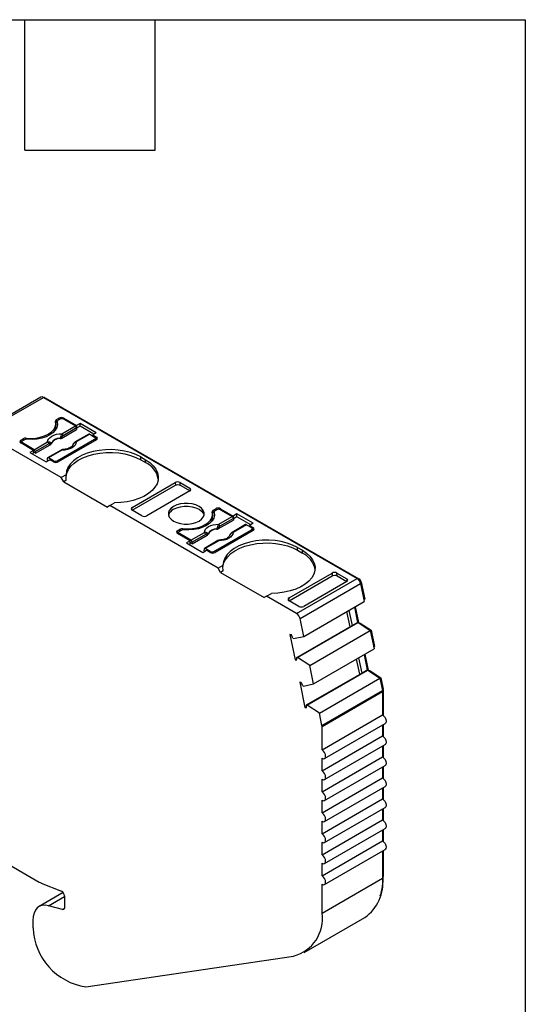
# Model space of a CAD drawing. Header units: millimetres. Extents: x 6 to 273, y 6 to 210.
# Tile 5 of 5: x 244 to 273, y 152 to 210. Entities that reach past the tile are written whole.
import ezdxf

# ---------------------------------------------------------------- set-up
doc = ezdxf.new("R2010")
doc.units = ezdxf.units.MM
doc.linetypes.add('SLD-Solid', pattern=[0])
doc.layers.add('TEXT', color=140, linetype='SLD-Solid', lineweight=25)

msp = doc.modelspace()

# ---------------------------------------------------------------- linework, layer by layer
for p, q in [((244.785, 187.534), (241.249, 185.493)), ((241.399, 185.478), (244.935, 187.519)), ((244.935, 187.519), (263.238, 176.953)), ((245.005, 187.478), (245.041, 187.499)), ((245.041, 187.499), (263.344, 176.932)), ((245.694, 186.223), (245.835, 186.305)), ((245.694, 186.06), (245.694, 186.223)), ((245.906, 186.244), (245.8, 186.183)), ((245.835, 186.305), (245.835, 186.203)), ((246.118, 186.305), (246.861, 185.877)), ((246.118, 186.244), (246.118, 186.305)), ((246.118, 186.244), (246.796, 185.853)), ((245.656, 185.825), (245.656, 185.989)), ((245.694, 186.06), (245.741, 186.088)), ((245.741, 186.101), (245.741, 185.938)), ((245.743, 186.085), (245.743, 185.921)), ((245.752, 185.877), (245.743, 185.921)), ((246.008, 185.145), (246.873, 185.645)), ((246.009, 185.398), (246.796, 185.853)), ((246.866, 185.737), (246.079, 185.283)), ((247.073, 185.999), (246.861, 185.877)), ((246.861, 185.877), (246.861, 185.766)), ((246.866, 185.737), (246.873, 185.645)), ((247.073, 185.836), (246.868, 185.717)), ((248.02, 185.452), (247.073, 185.999)), ((247.073, 185.836), (247.073, 185.999)), ((247.879, 185.37), (247.073, 185.836)), ((245.977, 182.835), (241.399, 185.478)), ((243.608, 185.019), (243.749, 185.101)), ((243.608, 184.856), (243.608, 185.019)), ((243.82, 185.04), (243.714, 184.978)), ((243.749, 185.101), (243.749, 184.999)), ((243.922, 185.071), (243.922, 185.133)), ((245.729, 183.815), (247.921, 185.081)), ((248.027, 185.04), (245.8, 183.754)), ((247.582, 185.375), (246.795, 184.92)), ((247.632, 185.37), (246.845, 184.915)), ((247.632, 185.37), (247.921, 185.203)), ((248.02, 185.452), (247.808, 185.33)), ((247.808, 185.33), (248.027, 185.203)), ((247.808, 185.33), (247.808, 185.268)), ((247.921, 184.978), (247.921, 185.081)), ((247.965, 185.004), (247.965, 185.142)), ((248.027, 185.04), (247.965, 185.076)), ((248.027, 185.04), (248.027, 185.203)), ((243.608, 184.856), (243.67, 184.892)), ((244.35, 184.427), (243.608, 184.856)), ((243.67, 184.917), (243.67, 184.82)), ((244.392, 184.465), (243.714, 184.856)), ((243.714, 184.856), (243.714, 184.795)), ((244.35, 184.427), (244.138, 184.305)), ((244.35, 184.264), (244.35, 184.427)), ((244.392, 184.465), (245.179, 184.919)), ((245.249, 184.804), (244.462, 184.35)), ((244.469, 184.257), (245.334, 184.756)), ((245.965, 184.441), (245.178, 183.987)), ((246.015, 184.436), (245.228, 183.982)), ((244.138, 184.305), (245.086, 183.758)), ((244.28, 184.223), (244.35, 184.264)), ((244.469, 184.257), (244.35, 184.325)), ((244.469, 184.257), (244.462, 184.35)), ((245.086, 183.758), (245.298, 183.88)), ((245.158, 183.948), (245.151, 183.863)), ((245.209, 183.829), (245.151, 183.863)), ((245.517, 183.815), (245.228, 183.982)), ((245.517, 183.754), (245.298, 183.88)), ((245.517, 183.754), (245.517, 183.815)), ((245.729, 183.815), (245.729, 183.727)), ((250.608, 184.04), (250.891, 183.876)), ((250.608, 183.876), (250.608, 184.04)), ((250.608, 183.876), (250.891, 183.713)), ((250.891, 183.713), (250.891, 183.876)), ((246.255, 182.996), (245.977, 182.835)), ((246.118, 182.59), (245.977, 182.835)), ((246.27, 182.678), (246.118, 182.59)), ((246.118, 182.59), (248.664, 181.121)), ((250.113, 180.937), (252.635, 182.393)), ((250.114, 181.101), (252.623, 182.549)), ((252.623, 182.549), (252.635, 182.393)), ((252.906, 182.55), (253.478, 182.22)), ((252.919, 182.393), (252.906, 182.55)), ((252.919, 182.393), (253.49, 182.063)), ((253.478, 182.22), (253.49, 182.063)), ((253.477, 182.056), (250.968, 180.608)), ((248.805, 181.203), (248.664, 181.121)), ((248.805, 181.203), (249.084, 181.363)), ((255.127, 177.553), (248.805, 181.203)), ((250.101, 180.93), (250.114, 181.101)), ((250.685, 180.607), (250.113, 180.937)), ((254.844, 180.941), (254.985, 181.023)), ((254.844, 180.778), (254.844, 180.941)), ((255.056, 180.962), (254.95, 180.901)), ((254.985, 181.023), (254.985, 180.921)), ((255.268, 181.023), (256.011, 180.594)), ((255.268, 180.962), (255.268, 181.023)), ((255.268, 180.962), (255.946, 180.571)), ((254.806, 180.543), (254.806, 180.707)), ((254.844, 180.778), (254.891, 180.805)), ((254.891, 180.819), (254.891, 180.656)), ((254.893, 180.803), (254.893, 180.639)), ((254.902, 180.594), (254.893, 180.639)), ((255.158, 179.863), (256.023, 180.363)), ((255.159, 180.116), (255.946, 180.571)), ((256.016, 180.455), (255.229, 180.001)), ((256.223, 180.717), (256.011, 180.594)), ((256.011, 180.594), (256.011, 180.484)), ((256.016, 180.455), (256.023, 180.363)), ((256.223, 180.554), (256.018, 180.435)), ((257.17, 180.17), (256.223, 180.717)), ((256.223, 180.554), (256.223, 180.717)), ((257.029, 180.088), (256.223, 180.554)), ((252.758, 179.737), (252.899, 179.819)), ((252.899, 179.819), (252.899, 179.717)), ((253.072, 179.789), (253.072, 179.851)), ((254.879, 178.533), (257.071, 179.798)), ((256.732, 180.092), (255.945, 179.638)), ((256.782, 180.088), (255.995, 179.633)), ((256.782, 180.088), (257.071, 179.921)), ((257.17, 180.17), (256.958, 180.047)), ((256.958, 180.047), (257.177, 179.921)), ((256.958, 180.047), (256.958, 179.986)), ((257.071, 179.696), (257.071, 179.798)), ((257.115, 179.722), (257.115, 179.86)), ((257.177, 179.758), (257.115, 179.793)), ((257.177, 179.758), (257.177, 179.921)), ((252.758, 179.574), (252.758, 179.737)), ((252.758, 179.574), (252.82, 179.61)), ((253.5, 179.145), (252.758, 179.574)), ((252.82, 179.635), (252.82, 179.538)), ((252.97, 179.758), (252.864, 179.696)), ((253.542, 179.183), (252.864, 179.574)), ((252.864, 179.574), (252.864, 179.513)), ((253.542, 179.183), (254.329, 179.637)), ((254.399, 179.522), (253.612, 179.067)), ((253.619, 178.975), (254.484, 179.474)), ((257.177, 179.758), (254.95, 178.472)), ((253.5, 179.145), (253.288, 179.023)), ((253.288, 179.023), (254.236, 178.476)), ((253.43, 178.941), (253.5, 178.982)), ((253.5, 178.982), (253.5, 179.145)), ((253.619, 178.975), (253.5, 179.043)), ((253.619, 178.975), (253.612, 179.067)), ((254.308, 178.666), (254.301, 178.581)), ((255.115, 179.159), (254.328, 178.705)), ((255.165, 179.154), (254.378, 178.7)), ((254.667, 178.533), (254.378, 178.7)), ((259.758, 178.757), (260.041, 178.594)), ((259.758, 178.594), (259.758, 178.757)), ((254.236, 178.476), (254.448, 178.598)), ((254.359, 178.547), (254.301, 178.581)), ((254.667, 178.472), (254.448, 178.598)), ((254.667, 178.472), (254.667, 178.533)), ((254.879, 178.533), (254.879, 178.445)), ((259.758, 178.594), (260.041, 178.431)), ((260.041, 178.431), (260.041, 178.594)), ((255.405, 177.714), (255.127, 177.553)), ((255.268, 177.308), (255.127, 177.553)), ((255.42, 177.396), (255.268, 177.308)), ((255.268, 177.308), (257.814, 175.839)), ((259.263, 175.655), (261.785, 177.111)), ((259.264, 175.819), (261.773, 177.267)), ((259.702, 174.912), (263.238, 176.953)), ((261.773, 177.267), (261.785, 177.111)), ((262.056, 177.267), (262.628, 176.937)), ((262.069, 177.111), (262.056, 177.267)), ((262.069, 177.111), (262.64, 176.781)), ((262.628, 176.937), (262.64, 176.781)), ((263.299, 176.907), (263.344, 176.932)), ((259.907, 174.612), (263.443, 176.653)), ((262.627, 176.774), (260.118, 175.325)), ((263.429, 176.703), (263.481, 176.732)), ((263.443, 176.653), (263.656, 175.611)), ((263.481, 176.732), (263.681, 175.754)), ((257.955, 175.92), (257.814, 175.839)), ((257.955, 175.92), (258.233, 176.081)), ((259.702, 174.912), (257.955, 175.92)), ((259.251, 175.648), (259.264, 175.819)), ((259.835, 175.325), (259.263, 175.655)), ((260.121, 173.57), (263.656, 175.611)), ((263.075, 175.275), (263.257, 174.386)), ((263.124, 175.303), (263.313, 174.376)), ((263.632, 175.726), (263.681, 175.754)), ((262.824, 174.136), (262.642, 175.025)), ((262.757, 175.092), (262.939, 174.202)), ((259.722, 172.345), (262.939, 174.202)), ((259.763, 172.334), (263.299, 174.375)), ((260.121, 173.57), (259.907, 174.612)), ((262.939, 174.202), (263.257, 174.386)), ((263.257, 174.386), (263.299, 174.375)), ((263.299, 174.375), (264.004, 173.911)), ((263.305, 174.371), (263.313, 174.376)), ((263.313, 174.376), (263.412, 174.35)), ((263.372, 174.327), (263.412, 174.35)), ((263.412, 174.35), (264.055, 173.927)), ((259.404, 173.655), (259.32, 173.678)), ((259.32, 173.678), (259.622, 172.203)), ((259.534, 173.451), (260.121, 173.57)), ((260.468, 171.87), (264.004, 173.911)), ((264.004, 173.911), (264.223, 172.839)), ((264.006, 173.899), (264.055, 173.927)), ((264.055, 173.927), (264.248, 172.982)), ((259.493, 173.462), (259.534, 173.451)), ((264.2, 172.954), (264.248, 172.982)), ((259.763, 172.334), (259.722, 172.345)), ((260.468, 171.87), (259.763, 172.334)), ((260.688, 170.798), (264.223, 172.839)), ((263.324, 172.32), (263.506, 171.43)), ((263.643, 172.503), (263.825, 171.614)), ((263.691, 172.531), (263.881, 171.604)), ((259.622, 172.203), (259.723, 172.261)), ((259.622, 172.203), (259.706, 172.18)), ((260.688, 170.798), (260.468, 171.87)), ((263.391, 171.364), (263.209, 172.253)), ((260.289, 169.573), (263.506, 171.43)), ((260.33, 169.562), (263.866, 171.603)), ((263.506, 171.43), (263.825, 171.614)), ((263.825, 171.614), (263.866, 171.603)), ((263.866, 171.603), (264.57, 171.14)), ((263.872, 171.599), (263.881, 171.604)), ((263.881, 171.604), (263.979, 171.578)), ((263.939, 171.555), (263.979, 171.578)), ((263.979, 171.578), (264.621, 171.155)), ((259.971, 170.883), (259.887, 170.906)), ((259.887, 170.906), (260.189, 169.431)), ((260.06, 170.69), (260.102, 170.679)), ((260.102, 170.679), (260.688, 170.798)), ((261.034, 169.099), (264.57, 171.14)), ((264.57, 171.14), (264.716, 170.423)), ((264.572, 171.128), (264.621, 171.155)), ((264.621, 171.155), (264.754, 170.503)), ((261.181, 168.382), (264.716, 170.423)), ((261.188, 168.315), (264.724, 170.356)), ((264.706, 170.475), (264.754, 170.503)), ((264.715, 170.432), (264.759, 170.458)), ((264.724, 170.356), (264.724, 168.991)), ((264.759, 170.458), (264.759, 168.967)), ((260.189, 169.431), (260.29, 169.489)), ((260.33, 169.562), (260.289, 169.573)), ((261.034, 169.099), (260.33, 169.562)), ((260.189, 169.431), (260.273, 169.408)), ((261.181, 168.382), (261.034, 169.099)), ((261.188, 166.95), (264.724, 168.991)), ((261.188, 166.95), (261.188, 168.315)), ((261.338, 166.445), (264.874, 168.486)), ((264.724, 168.4), (264.724, 167.766)), ((264.759, 168.42), (264.759, 167.743)), ((261.188, 165.725), (264.724, 167.766)), ((261.338, 165.221), (264.874, 167.262)), ((264.724, 167.175), (264.724, 166.542)), ((264.759, 167.195), (264.759, 166.518)), ((261.188, 164.501), (264.724, 166.542)), ((261.188, 165.725), (261.188, 166.46)), ((261.338, 163.996), (264.874, 166.037)), ((264.724, 165.95), (264.724, 165.317)), ((264.759, 165.971), (264.759, 165.293)), ((261.188, 163.276), (264.724, 165.317)), ((261.188, 164.501), (261.188, 165.235)), ((261.338, 162.771), (264.874, 164.812)), ((264.724, 164.725), (264.724, 164.092)), ((264.759, 164.746), (264.759, 164.068)), ((261.188, 162.051), (264.724, 164.092)), ((261.188, 163.276), (261.188, 164.011)), ((261.338, 161.546), (264.874, 163.587)), ((264.724, 163.501), (264.724, 162.867)), ((264.759, 163.521), (264.759, 162.843)), ((261.188, 160.826), (264.724, 162.867)), ((261.188, 162.051), (261.188, 162.786)), ((239.156, 162.432), (244.689, 159.238)), ((261.338, 160.321), (264.874, 162.362)), ((264.724, 162.276), (264.724, 161.642)), ((264.759, 162.296), (264.759, 161.618)), ((261.188, 159.601), (264.724, 161.642)), ((261.188, 160.826), (261.188, 161.561)), ((261.338, 159.096), (264.874, 161.138)), ((264.724, 161.051), (264.724, 159.47)), ((264.759, 161.071), (264.759, 159.572)), ((261.188, 159.601), (261.188, 160.336)), ((244.794, 159.187), (245.994, 158.701)), ((261.188, 157.429), (264.724, 159.47)), ((261.188, 157.429), (261.188, 159.111)), ((264.724, 159.551), (264.759, 159.572)), ((246.089, 158.624), (244.682, 157.812)), ((245.238, 157.861), (246.157, 158.392)), ((246.157, 158.446), (246.157, 157.74)), ((246.052, 157.643), (245.238, 157.861)), ((246.052, 157.643), (246.152, 157.701)), ((244.318, 157.008), (244.318, 156.764)), ((260.152, 155.139), (263.688, 157.18)), ((247.41, 153.126), (259.534, 154.927))]:
    msp.add_line(p, q)
at = {"flags": 128}
for points in [[(243.922, 185.133), (244.204, 185.123), (244.484, 185.144), (244.752, 185.194), (244.999, 185.273), (245.217, 185.376), (245.396, 185.502), (245.532, 185.645), (245.62, 185.8), (245.655, 185.961), (245.638, 186.124)], [(245.743, 186.085), (245.757, 185.919), (245.718, 185.755), (245.628, 185.598), (245.488, 185.453), (245.305, 185.325), (245.084, 185.22), (244.833, 185.139), (244.561, 185.087), (244.276, 185.064), (243.99, 185.072)], [(245.741, 185.938), (245.741, 185.935), (245.743, 185.921)], [(245.179, 184.919), (245.195, 185.013), (245.243, 185.102), (245.32, 185.185), (245.423, 185.257), (245.548, 185.317), (245.692, 185.361), (245.847, 185.389), (246.009, 185.398)], [(245.902, 185.113), (245.901, 185.122), (245.901, 185.129)], [(246.005, 185.21), (246.006, 185.174), (246.008, 185.145)], [(245.334, 184.756), (245.33, 184.792), (245.328, 184.82)], [(245.388, 184.832), (245.389, 184.824), (245.389, 184.818)], [(246.845, 184.915), (246.829, 184.822), (246.781, 184.732), (246.704, 184.65), (246.601, 184.577), (246.476, 184.518), (246.332, 184.473), (246.177, 184.446), (246.015, 184.436)], [(250.608, 184.04), (250.324, 184.181), (250.007, 184.297), (249.663, 184.385), (249.301, 184.443), (248.929, 184.469), (248.554, 184.464), (248.184, 184.426), (247.827, 184.358), (247.492, 184.261), (247.185, 184.136), (246.914, 183.986), (246.683, 183.815), (246.498, 183.626), (246.364, 183.424), (246.282, 183.212), (246.255, 182.996)], [(246.687, 184.823), (246.687, 184.823), (246.688, 184.824), (246.69, 184.823), (246.692, 184.822)], [(245.228, 183.982), (245.215, 183.988), (245.203, 183.991), (245.191, 183.991), (245.181, 183.988), (245.172, 183.982), (245.165, 183.973), (245.16, 183.961), (245.158, 183.948)], [(246.255, 182.835), (246.257, 182.891), (246.298, 183.103), (246.391, 183.309), (246.534, 183.505), (246.726, 183.688), (246.961, 183.852), (247.234, 183.995), (247.541, 184.114), (247.874, 184.206), (248.226, 184.269), (248.591, 184.302), (248.96, 184.305), (249.326, 184.276), (249.681, 184.218), (250.018, 184.13), (250.329, 184.016), (250.608, 183.876)], [(250.891, 183.876), (251.136, 183.712), (251.337, 183.529), (251.489, 183.331), (251.589, 183.122), (251.635, 182.907), (251.625, 182.69), (251.561, 182.477), (251.443, 182.271), (251.274, 182.077), (251.057, 181.9), (250.798, 181.743), (250.502, 181.61), (250.175, 181.504), (249.824, 181.426), (249.458, 181.379), (249.084, 181.363)], [(252.528, 181.156), (252.381, 181.05), (252.279, 180.927), (252.227, 180.795), (252.227, 180.659), (252.279, 180.527), (252.381, 180.405), (252.528, 180.298), (252.712, 180.214), (252.924, 180.155), (253.153, 180.125), (253.388, 180.125), (253.617, 180.155), (253.829, 180.214), (254.013, 180.298), (254.16, 180.405), (254.262, 180.527), (254.314, 180.659), (254.314, 180.795), (254.262, 180.927), (254.16, 181.05), (254.013, 181.156), (253.829, 181.24), (253.617, 181.299), (253.388, 181.329), (253.153, 181.329), (252.924, 181.299), (252.712, 181.24), (252.528, 181.156)], [(252.528, 180.992), (252.712, 181.077), (252.924, 181.136), (253.153, 181.166), (253.388, 181.166), (253.617, 181.136), (253.829, 181.077), (254.013, 180.992), (254.16, 180.886), (254.262, 180.764), (254.311, 180.645)], [(253.072, 179.851), (253.354, 179.841), (253.634, 179.862), (253.902, 179.912), (254.149, 179.99), (254.366, 180.094), (254.546, 180.22), (254.682, 180.363), (254.77, 180.517), (254.805, 180.679), (254.787, 180.842)], [(254.893, 180.803), (254.907, 180.637), (254.868, 180.473), (254.778, 180.316), (254.638, 180.171), (254.455, 180.043), (254.234, 179.937), (253.983, 179.857), (253.711, 179.805), (253.426, 179.782), (253.14, 179.79)], [(254.891, 180.656), (254.891, 180.653), (254.893, 180.639)], [(254.329, 179.637), (254.345, 179.73), (254.393, 179.82), (254.47, 179.903), (254.573, 179.975), (254.698, 180.035), (254.842, 180.079), (254.997, 180.107), (255.159, 180.116)], [(255.052, 179.831), (255.051, 179.84), (255.051, 179.846)], [(255.155, 179.928), (255.156, 179.892), (255.158, 179.863)], [(254.484, 179.474), (254.48, 179.51), (254.478, 179.538)], [(254.538, 179.55), (254.539, 179.542), (254.539, 179.535)], [(255.995, 179.633), (255.979, 179.54), (255.931, 179.45), (255.854, 179.367), (255.751, 179.295), (255.626, 179.235), (255.482, 179.191), (255.327, 179.164), (255.165, 179.154)], [(255.837, 179.541), (255.837, 179.541), (255.838, 179.542), (255.84, 179.541), (255.842, 179.54)], [(254.378, 178.7), (254.365, 178.706), (254.353, 178.709), (254.341, 178.709), (254.33, 178.706), (254.322, 178.7), (254.315, 178.691), (254.31, 178.679), (254.308, 178.666)], [(259.758, 178.757), (259.474, 178.899), (259.157, 179.015), (258.813, 179.103), (258.451, 179.16), (258.079, 179.187), (257.703, 179.181), (257.334, 179.144), (256.977, 179.076), (256.642, 178.978), (256.335, 178.853), (256.064, 178.704), (255.833, 178.533), (255.648, 178.344), (255.514, 178.142), (255.432, 177.93), (255.405, 177.714)], [(255.405, 177.553), (255.407, 177.609), (255.447, 177.821), (255.541, 178.027), (255.684, 178.223), (255.876, 178.405), (256.111, 178.57), (256.384, 178.713), (256.691, 178.832), (257.024, 178.924), (257.376, 178.987), (257.741, 179.02), (258.11, 179.023), (258.476, 178.994), (258.831, 178.936), (259.168, 178.848), (259.479, 178.734), (259.758, 178.594)], [(260.041, 178.594), (260.286, 178.43), (260.487, 178.247), (260.639, 178.049), (260.739, 177.84), (260.785, 177.625), (260.775, 177.408), (260.711, 177.194), (260.593, 176.989), (260.424, 176.795), (260.207, 176.618), (259.948, 176.461), (259.652, 176.328), (259.325, 176.222), (258.974, 176.144), (258.608, 176.097), (258.233, 176.081)], [(264.724, 168.991), (264.805, 168.926), (264.874, 168.833), (264.92, 168.727), (264.936, 168.624), (264.92, 168.539), (264.874, 168.486), (264.874, 168.486)], [(264.724, 167.766), (264.805, 167.701), (264.874, 167.608), (264.92, 167.502), (264.936, 167.399), (264.92, 167.315), (264.874, 167.262), (264.874, 167.262)], [(261.188, 166.46), (261.269, 166.432), (261.338, 166.445), (261.384, 166.498), (261.4, 166.583), (261.384, 166.686), (261.338, 166.792), (261.269, 166.885), (261.188, 166.95)], [(264.724, 166.542), (264.805, 166.476), (264.874, 166.383), (264.92, 166.277), (264.936, 166.174), (264.92, 166.09), (264.874, 166.037), (264.874, 166.037)], [(261.188, 165.235), (261.269, 165.207), (261.338, 165.221), (261.384, 165.273), (261.4, 165.358), (261.384, 165.461), (261.338, 165.567), (261.269, 165.66), (261.188, 165.725)], [(264.724, 165.317), (264.805, 165.251), (264.874, 165.158), (264.92, 165.052), (264.936, 164.949), (264.92, 164.865), (264.874, 164.812), (264.874, 164.812)], [(261.188, 164.011), (261.269, 163.982), (261.338, 163.996), (261.384, 164.049), (261.4, 164.133), (261.384, 164.236), (261.338, 164.342), (261.269, 164.435), (261.188, 164.501)], [(264.724, 164.092), (264.805, 164.026), (264.874, 163.934), (264.92, 163.828), (264.936, 163.724), (264.92, 163.64), (264.874, 163.587), (264.874, 163.587)], [(261.188, 162.786), (261.269, 162.758), (261.338, 162.771), (261.384, 162.824), (261.4, 162.908), (261.384, 163.011), (261.338, 163.117), (261.269, 163.21), (261.188, 163.276)], [(264.724, 162.867), (264.805, 162.802), (264.874, 162.709), (264.92, 162.603), (264.936, 162.5), (264.92, 162.415), (264.874, 162.362), (264.874, 162.362)], [(261.188, 161.561), (261.269, 161.533), (261.338, 161.546), (261.384, 161.599), (261.4, 161.683), (261.384, 161.787), (261.338, 161.893), (261.269, 161.985), (261.188, 162.051)], [(264.724, 161.642), (264.805, 161.577), (264.874, 161.484), (264.92, 161.378), (264.936, 161.275), (264.92, 161.19), (264.874, 161.138), (264.874, 161.138)], [(261.188, 160.336), (261.269, 160.308), (261.338, 160.321), (261.384, 160.374), (261.4, 160.459), (261.384, 160.562), (261.338, 160.668), (261.269, 160.761), (261.188, 160.826)], [(261.188, 159.111), (261.269, 159.083), (261.338, 159.096), (261.384, 159.149), (261.4, 159.234), (261.384, 159.337), (261.338, 159.443), (261.269, 159.536), (261.188, 159.601)], [(245.238, 157.861), (245.047, 157.893), (244.869, 157.881), (244.711, 157.827), (244.575, 157.732), (244.465, 157.599), (244.384, 157.431), (244.335, 157.232), (244.318, 157.008)], [(246.157, 157.74), (246.155, 157.715), (246.149, 157.692), (246.14, 157.673), (246.128, 157.658), (246.112, 157.647), (246.094, 157.641), (246.074, 157.639), (246.052, 157.643)]]:
    msp.add_lwpolyline(points, dxfattribs=at)
for centre, radius, start, end in [((244.847, 187.399), 0.148, 53.77491, 114.91465), ((244.981, 187.413), 0.104, 54.94802, 109.00604), ((245.728, 186.138), 0.0919, 112.11427, 189.09381), ((245.835, 186.097), 0.0925, 112.32046, 187.67416), ((245.977, 186.032), 0.307, 62.60967, 117.39033), ((246.012, 186.039), 0.231, 62.60967, 117.39033), ((245.106, 185.831), 0.55, 325.20045, 359.43159), ((245.763, 185.936), 0.142, 119.04503, 139.60201), ((246.712, 185.722), 0.155, 5.689, 57.19913), ((243.639, 184.938), 0.0873, 110.78342, 249.21658), ((243.737, 184.917), 0.0655, 110.78342, 249.21658), ((243.889, 184.834), 0.301, 83.66933, 117.59762), ((243.959, 184.774), 0.3, 84.14931, 117.63517), ((245.889, 184.556), 0.573, 88.8448, 151.14983), ((245.89, 184.542), 0.571, 88.81364, 151.18098), ((245.682, 184.828), 0.5, 49.88215, 58.74261), ((245.924, 185.268), 0.155, 5.689, 57.19913), ((247.603, 185.329), 0.0498, 54.01818, 114.67136), ((247.898, 185.142), 0.0655, 290.78342, 69.21658), ((247.996, 185.121), 0.0873, 290.7833, 69.2167), ((244.307, 184.334), 0.155, 5.689, 57.19913), ((245.095, 184.789), 0.155, 5.689, 57.19913), ((245.219, 184.866), 0.118, 336.66803, 18.17484), ((245.986, 184.397), 0.0484, 53.10271, 115.58682), ((246.816, 184.875), 0.0497, 54.01601, 114.69586), ((245.623, 184.02), 0.231, 242.60967, 297.39033), ((245.658, 184.027), 0.307, 242.60933, 297.39067), ((250.354, 182.53), 1.3, 9.92918, 65.58641), ((252.782, 180.473), 0.578, 116.04158, 162.64684), ((254.878, 180.856), 0.0919, 112.11427, 189.09381), ((255.127, 180.75), 0.307, 62.60967, 117.39033), ((255.162, 180.757), 0.231, 62.60967, 117.39033), ((254.256, 180.549), 0.55, 325.20045, 359.43159), ((254.913, 180.653), 0.142, 119.04503, 139.60201), ((254.985, 180.815), 0.0925, 112.32046, 187.67416), ((255.862, 180.44), 0.155, 5.689, 57.19913), ((253.039, 179.552), 0.301, 83.66933, 117.59762), ((253.109, 179.492), 0.3, 84.14931, 117.63517), ((255.039, 179.274), 0.573, 88.8448, 151.14983), ((255.04, 179.26), 0.571, 88.81364, 151.18098), ((254.832, 179.546), 0.5, 49.88215, 58.74261), ((255.074, 179.986), 0.155, 5.689, 57.19913), ((256.753, 180.047), 0.0498, 54.01818, 114.67136), ((257.048, 179.86), 0.0655, 290.78342, 69.21658), ((257.146, 179.839), 0.0873, 290.7833, 69.2167), ((252.789, 179.655), 0.0873, 110.78342, 249.21658), ((252.887, 179.635), 0.0655, 110.78342, 249.21658), ((254.245, 179.506), 0.155, 5.689, 57.19913), ((254.369, 179.584), 0.118, 336.66803, 18.17484), ((255.966, 179.593), 0.0497, 54.01601, 114.69586), ((253.457, 179.052), 0.155, 5.689, 57.19913), ((255.136, 179.115), 0.0484, 53.10271, 115.58682), ((254.773, 178.738), 0.231, 242.60967, 297.39033), ((254.808, 178.745), 0.307, 242.60933, 297.39067), ((259.504, 177.248), 1.3, 9.92918, 65.58641), ((262.982, 176.558), 0.47, 11.62788, 57.0661), ((263.174, 176.669), 0.313, 11.62788, 57.0661), ((259.447, 174.517), 0.47, 11.62788, 57.0661), ((258.695, 173.211), 0.837, 17.47941, 32.05755), ((259.326, 172.3), 0.399, 342.53288, 6.51389), ((259.262, 170.439), 0.837, 17.47941, 32.05755), ((264.385, 170.354), 0.339, 0.3464, 11.86557), ((264.533, 170.456), 0.226, 0.34659, 11.86556), ((259.893, 169.528), 0.399, 342.53288, 6.51389), ((260.849, 168.313), 0.339, 0.3464, 11.86557), ((245.11, 159.964), 0.839, 239.84979, 247.82784), ((262.281, 159.196), 2.458, 304.91678, 6.3954), ((261.193, 159.521), 3.566, 342.27549, 0.81649), ((245.858, 158.435), 0.299, 2.03164, 62.89674), ((258.963, 157.102), 2.249, 284.71239, 8.34343), ((246.145, 156.767), 1.827, 180.10726, 186.5483), ((247.959, 156.717), 3.633, 182.50093, 261.29776)]:
    msp.add_arc(centre, radius, start, end)
for points in [[(245.942, 185.256), (245.93, 185.21), (245.916, 185.166), (245.901, 185.129)], [(246.009, 185.398), (245.982, 185.367), (245.958, 185.318), (245.942, 185.256)], [(246.079, 185.283), (246.052, 185.267), (246.025, 185.243), (246.005, 185.21)], [(245.328, 184.82), (245.305, 184.827), (245.277, 184.82), (245.249, 184.804)], [(245.328, 184.82), (245.36, 184.824), (245.379, 184.828), (245.388, 184.832)], [(246.27, 182.678), (246.26, 182.786), (246.255, 182.893), (246.255, 182.996)], [(255.092, 179.973), (255.08, 179.927), (255.066, 179.884), (255.051, 179.846)], [(255.159, 180.116), (255.132, 180.085), (255.107, 180.036), (255.092, 179.973)], [(255.229, 180.001), (255.202, 179.985), (255.175, 179.961), (255.155, 179.928)], [(254.478, 179.538), (254.455, 179.545), (254.427, 179.538), (254.399, 179.522)], [(254.478, 179.538), (254.51, 179.542), (254.529, 179.546), (254.538, 179.55)], [(255.42, 177.396), (255.41, 177.504), (255.405, 177.61), (255.405, 177.714)]]:
    msp.add_open_spline(points, degree=3)
for points, knots in [([(246.005, 185.21), (245.993, 185.199), (245.963, 185.168), (245.924, 185.143), (245.901, 185.129)], [0, 0, 0, 0, 0.389276, 1, 1, 1, 1]), ([(245.902, 185.113), (245.908, 185.114), (245.914, 185.115), (245.921, 185.116), (245.927, 185.117), (245.933, 185.118), (245.939, 185.119), (245.945, 185.121), (245.951, 185.122), (245.957, 185.124), (245.959, 185.125), (245.962, 185.126), (245.965, 185.127), (245.971, 185.128), (245.976, 185.13), (245.982, 185.133), (245.984, 185.134), (245.987, 185.135), (245.989, 185.136), (245.996, 185.139), (246.002, 185.142), (246.008, 185.145)], [0, 0, 0, 0, 0.0000193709, 0.0000193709, 0.0000193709, 0.0000387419, 0.0000387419, 0.0000387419, 0.0000581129, 0.0000581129, 0.0000581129, 0.0000677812, 0.0000677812, 0.0000677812, 0.0000871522, 0.0000871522, 0.0000871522, 0.0000968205, 0.0000968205, 0.0000968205, 0.0001214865, 0.0001214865, 0.0001214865, 0.0001214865]), ([(245.179, 184.919), (245.193, 184.922), (245.22, 184.929), (245.262, 184.929), (245.3, 184.921), (245.321, 184.909), (245.332, 184.903)], [0, 0, 0, 0, 0.251221, 0.500849, 0.763425, 1, 1, 1, 1]), ([(245.332, 184.903), (245.339, 184.898), (245.356, 184.885), (245.377, 184.861), (245.384, 184.842), (245.388, 184.832)], [0, 0, 0, 0, 0.265902, 0.599333, 1, 1, 1, 1]), ([(245.334, 184.756), (245.338, 184.759), (245.343, 184.762), (245.347, 184.765), (245.351, 184.768), (245.355, 184.771), (245.359, 184.774), (245.362, 184.777), (245.365, 184.78), (245.368, 184.783), (245.37, 184.785), (245.371, 184.787), (245.373, 184.788), (245.376, 184.792), (245.378, 184.795), (245.38, 184.799), (245.381, 184.8), (245.382, 184.802), (245.383, 184.804), (245.386, 184.808), (245.388, 184.813), (245.389, 184.818)], [0, 0, 0, 0, 0.0000193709, 0.0000193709, 0.0000193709, 0.0000387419, 0.0000387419, 0.0000387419, 0.0000581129, 0.0000581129, 0.0000581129, 0.0000677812, 0.0000677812, 0.0000677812, 0.0000871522, 0.0000871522, 0.0000871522, 0.0000968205, 0.0000968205, 0.0000968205, 0.0001214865, 0.0001214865, 0.0001214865, 0.0001214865]), ([(246.069, 184.474), (246.052, 184.472), (246.019, 184.468), (245.983, 184.45), (245.965, 184.441)], [0, 0, 0, 0, 0.512278, 1, 1, 1, 1]), ([(246.015, 184.436), (246.029, 184.45), (246.049, 184.471), (246.064, 184.473), (246.068, 184.473)], [0, 0, 0, 0, 0.682117, 1, 1, 1, 1]), ([(246.64, 184.729), (246.636, 184.718), (246.629, 184.695), (246.579, 184.637), (246.488, 184.574), (246.358, 184.521), (246.215, 184.485), (246.114, 184.479), (246.069, 184.476)], [0, 0, 0, 0, 0.1451189, 0.3138678, 0.4941254, 0.6734665, 0.8552752, 1, 1, 1, 1]), ([(246.692, 184.822), (246.685, 184.813), (246.668, 184.793), (246.647, 184.753), (246.64, 184.721), (246.636, 184.704)], [0, 0, 0, 0, 0.2659023, 0.5993334, 1, 1, 1, 1]), ([(246.687, 184.823), (246.676, 184.807), (246.657, 184.778), (246.647, 184.745), (246.642, 184.731)], [0, 0, 0, 0, 0.5446304, 1, 1, 1, 1]), ([(246.795, 184.92), (246.774, 184.906), (246.735, 184.881), (246.702, 184.841), (246.687, 184.823)], [0, 0, 0, 0, 0.553024, 1, 1, 1, 1]), ([(246.845, 184.915), (246.831, 184.911), (246.804, 184.902), (246.762, 184.88), (246.724, 184.854), (246.703, 184.832), (246.692, 184.822)], [0, 0, 0, 0, 0.2512213, 0.500849, 0.7634248, 1, 1, 1, 1]), ([(252.906, 182.55), (252.873, 182.569), (252.82, 182.583), (252.709, 182.583), (252.656, 182.569), (252.623, 182.549)], [0, 0, 0, 0, 0.5, 0.5, 1, 1, 1, 1]), ([(252.635, 182.393), (252.669, 182.412), (252.722, 182.427), (252.832, 182.427), (252.885, 182.413), (252.919, 182.393)], [0, 0, 0, 0, 0.5, 0.5, 1, 1, 1, 1]), ([(253.477, 182.056), (253.511, 182.075), (253.536, 182.106), (253.537, 182.17), (253.511, 182.2), (253.478, 182.22)], [0, 0, 0, 0, 0.5, 0.5, 1, 1, 1, 1]), ([(250.114, 181.101), (250.08, 181.082), (250.055, 181.051), (250.055, 180.987), (250.08, 180.956), (250.113, 180.937)], [0, 0, 0, 0, 0.5, 0.5, 1, 1, 1, 1]), ([(250.685, 180.607), (250.718, 180.588), (250.771, 180.573), (250.882, 180.574), (250.935, 180.588), (250.968, 180.608)], [0, 0, 0, 0, 0.5, 0.5, 1, 1, 1, 1]), ([(255.155, 179.928), (255.143, 179.916), (255.112, 179.886), (255.074, 179.861), (255.051, 179.846)], [0, 0, 0, 0, 0.389276, 1, 1, 1, 1]), ([(255.052, 179.831), (255.058, 179.832), (255.064, 179.833), (255.07, 179.834), (255.077, 179.835), (255.083, 179.836), (255.089, 179.837), (255.095, 179.839), (255.101, 179.84), (255.107, 179.842), (255.109, 179.843), (255.112, 179.844), (255.115, 179.845), (255.121, 179.846), (255.126, 179.848), (255.131, 179.85), (255.134, 179.852), (255.137, 179.853), (255.139, 179.854), (255.146, 179.857), (255.152, 179.86), (255.158, 179.863)], [0, 0, 0, 0, 0.0000193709, 0.0000193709, 0.0000193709, 0.0000387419, 0.0000387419, 0.0000387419, 0.0000581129, 0.0000581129, 0.0000581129, 0.0000677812, 0.0000677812, 0.0000677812, 0.0000871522, 0.0000871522, 0.0000871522, 0.0000968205, 0.0000968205, 0.0000968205, 0.0001214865, 0.0001214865, 0.0001214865, 0.0001214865]), ([(254.329, 179.637), (254.343, 179.64), (254.37, 179.647), (254.412, 179.646), (254.45, 179.639), (254.471, 179.627), (254.482, 179.621)], [0, 0, 0, 0, 0.251221, 0.500849, 0.763425, 1, 1, 1, 1]), ([(254.482, 179.621), (254.489, 179.616), (254.506, 179.603), (254.527, 179.579), (254.534, 179.56), (254.538, 179.55)], [0, 0, 0, 0, 0.265902, 0.599333, 1, 1, 1, 1]), ([(254.484, 179.474), (254.488, 179.477), (254.493, 179.48), (254.497, 179.483), (254.501, 179.485), (254.505, 179.488), (254.508, 179.491), (254.512, 179.495), (254.515, 179.498), (254.518, 179.501), (254.52, 179.503), (254.521, 179.504), (254.523, 179.506), (254.526, 179.509), (254.528, 179.513), (254.53, 179.516), (254.531, 179.518), (254.532, 179.52), (254.533, 179.522), (254.536, 179.526), (254.538, 179.531), (254.539, 179.535)], [0, 0, 0, 0, 0.0000193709, 0.0000193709, 0.0000193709, 0.0000387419, 0.0000387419, 0.0000387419, 0.0000581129, 0.0000581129, 0.0000581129, 0.0000677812, 0.0000677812, 0.0000677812, 0.0000871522, 0.0000871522, 0.0000871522, 0.0000968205, 0.0000968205, 0.0000968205, 0.0001214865, 0.0001214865, 0.0001214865, 0.0001214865]), ([(255.79, 179.447), (255.786, 179.436), (255.779, 179.413), (255.729, 179.355), (255.638, 179.292), (255.508, 179.239), (255.365, 179.203), (255.264, 179.197), (255.219, 179.194)], [0, 0, 0, 0, 0.145119, 0.313868, 0.494125, 0.673467, 0.855275, 1, 1, 1, 1]), ([(255.842, 179.54), (255.835, 179.531), (255.818, 179.51), (255.797, 179.471), (255.79, 179.439), (255.786, 179.422)], [0, 0, 0, 0, 0.265902, 0.599333, 1, 1, 1, 1]), ([(255.837, 179.541), (255.826, 179.525), (255.807, 179.496), (255.797, 179.463), (255.792, 179.448)], [0, 0, 0, 0, 0.54463, 1, 1, 1, 1]), ([(255.945, 179.638), (255.924, 179.624), (255.885, 179.599), (255.852, 179.559), (255.837, 179.541)], [0, 0, 0, 0, 0.553024, 1, 1, 1, 1]), ([(255.995, 179.633), (255.981, 179.629), (255.954, 179.619), (255.912, 179.598), (255.874, 179.571), (255.853, 179.55), (255.842, 179.54)], [0, 0, 0, 0, 0.251221, 0.500849, 0.763425, 1, 1, 1, 1]), ([(255.219, 179.192), (255.202, 179.19), (255.168, 179.186), (255.133, 179.168), (255.115, 179.159)], [0, 0, 0, 0, 0.512278, 1, 1, 1, 1]), ([(255.165, 179.154), (255.179, 179.168), (255.199, 179.188), (255.213, 179.191), (255.218, 179.191)], [0, 0, 0, 0, 0.682117, 1, 1, 1, 1]), ([(262.056, 177.267), (262.023, 177.287), (261.97, 177.301), (261.859, 177.301), (261.806, 177.287), (261.773, 177.267)], [0, 0, 0, 0, 0.5, 0.5, 1, 1, 1, 1]), ([(261.785, 177.111), (261.819, 177.13), (261.872, 177.145), (261.982, 177.145), (262.035, 177.131), (262.069, 177.111)], [0, 0, 0, 0, 0.5, 0.5, 1, 1, 1, 1]), ([(262.627, 176.774), (262.661, 176.793), (262.686, 176.824), (262.687, 176.888), (262.661, 176.918), (262.628, 176.937)], [0, 0, 0, 0, 0.5, 0.5, 1, 1, 1, 1]), ([(259.264, 175.819), (259.23, 175.799), (259.205, 175.769), (259.205, 175.705), (259.23, 175.674), (259.263, 175.655)], [0, 0, 0, 0, 0.5, 0.5, 1, 1, 1, 1]), ([(259.835, 175.325), (259.868, 175.306), (259.921, 175.291), (260.032, 175.291), (260.085, 175.306), (260.118, 175.325)], [0, 0, 0, 0, 0.5, 0.5, 1, 1, 1, 1])]:
    msp.add_open_spline(points, degree=3, knots=knots)
at = {"layer": 'TEXT'}
for p, q in [((6.35, 209.55), (273.05, 209.55)), ((243.84, 201.93), (243.84, 209.55)), ((251.46, 201.93), (251.46, 209.55)), ((273.05, 209.55), (273.05, 6.35)), ((243.84, 201.93), (251.46, 201.93))]:
    msp.add_line(p, q, dxfattribs=at)

doc.saveas('drawing.dxf')
